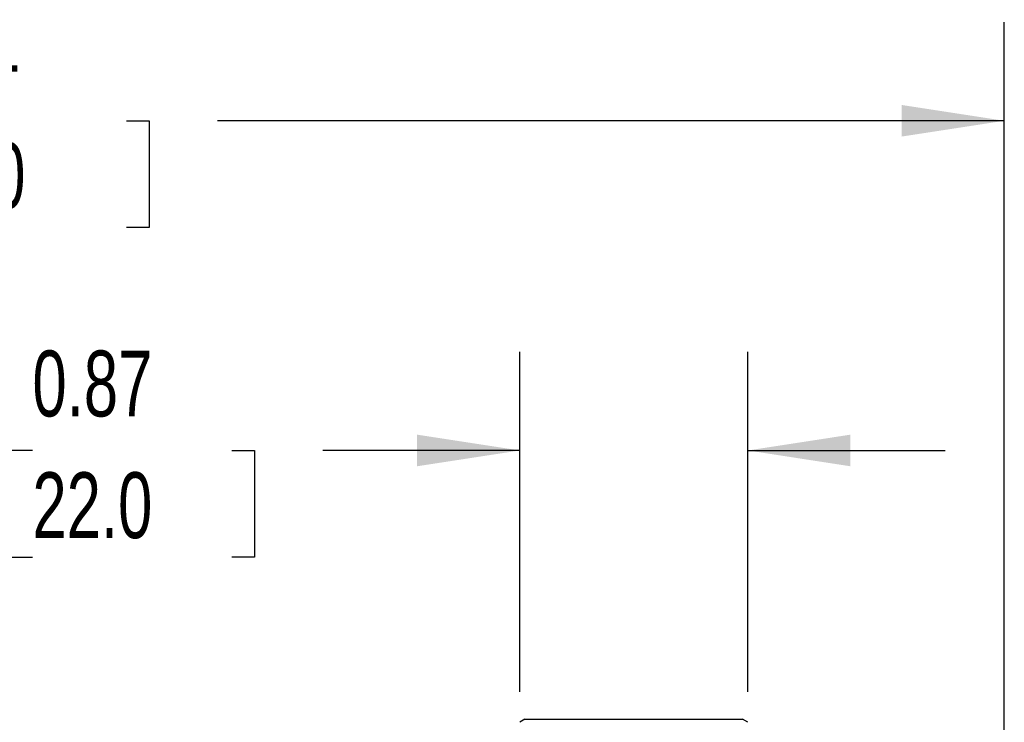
# Model space of a CAD drawing. Header units: inches. Extents: x 0.7 to 32.2, y 0.7 to 24.8.
# Tile 12 of 18: x 22 to 25.7, y 10.7 to 13.4. Entities that reach past the tile are written whole.
import ezdxf

# ---------------------------------------------------------------- set-up
doc = ezdxf.new("R2010")
doc.units = ezdxf.units.IN
doc.header["$LTSCALE"] = 3
doc.header["$MEASUREMENT"] = 0
doc.linetypes.add('SLD-Solid', pattern=[0])
doc.layers.add('DIMENSIONS', color=140, linetype='SLD-Solid', lineweight=25)
doc.styles.add('SLDTEXTSTYLE0', font='TXT', dxfattribs={"width": 0.7})
doc.dimstyles.new('SLDDIMSTYLE1', dxfattribs={"dimtxt": 0.254883, "dimasz": 0.39, "dimexe": 0, "dimexo": 0.0625, "dimgap": 0.063721, "dimtad": 0, "dimtih": 1, "dimtoh": 1, "dimrnd": 1e-09, "dimzin": 12, "dimdsep": 46, "dimtxsty": 'SLDTEXTSTYLE0', "dimsah": 1, "dimcen": 0.09, "dimadec": 0, "dimazin": 3, "dimtfac": 1, "dimtofl": 0, "dimtmove": 0, "dimatfit": 3, "dimfxl": 0, "dimfrac": 2, "dimtolj": 1, "dimtzin": 12, "dimarcsym": 0})
doc.dimstyles.new('SLDDIMSTYLE3', dxfattribs={"dimtxt": 0.254883, "dimasz": 0.39, "dimexe": 0, "dimexo": 0.0625, "dimgap": 0.063721, "dimtad": 0, "dimtih": 1, "dimtoh": 1, "dimrnd": 1e-09, "dimdsep": 46, "dimtxsty": 'SLDTEXTSTYLE0', "dimsah": 1, "dimcen": 0.09, "dimadec": 0, "dimazin": 2, "dimtfac": 1, "dimtmove": 0, "dimatfit": 0, "dimfxl": 0, "dimfrac": 2, "dimtolj": 1, "dimtzin": 12, "dimarcsym": 0})

# ---------------------------------------------------------------- blocks, each defined once
blk = doc.blocks.new('_D_4')
at = {"layer": 'DIMENSIONS'}
for p, q in [((18.0689, 10.5912), (18.0689, 13.4034)), ((25.7066, 7.707), (25.7066, 13.4034)), ((18.0689, 13.0284), (21.0576, 13.0284)), ((21.403, 13.0284), (21.3174, 13.0284)), ((21.3174, 13.0284), (21.3174, 12.6233)), ((22.3725, 13.0284), (22.4581, 13.0284)), ((22.4581, 13.0284), (22.4581, 12.6233)), ((25.7066, 13.0284), (22.7179, 13.0284)), ((21.3174, 12.6233), (21.403, 12.6233)), ((22.4581, 12.6233), (22.3725, 12.6233))]:
    blk.add_line(p, q, dxfattribs=at)
for points in [[(18.0689, 13.0284), (18.4589, 12.9684), (18.4589, 13.0884)], [(25.7066, 13.0284), (25.3166, 13.0884), (25.3166, 12.9684)]]:
    blk.add_solid(points, dxfattribs=at)
at = {"layer": 'DIMENSIONS', "char_height": 0.25, "attachment_point": 1, "style": 'SLDTEXTSTYLE0'}
for s, insert in [('7.64', (21.509, 13.4077)), ('194.0', (21.403, 12.9456))]:
    blk.add_mtext(s, dxfattribs=dict(at, insert=insert))
blk = doc.blocks.new('_D_6')
at = {"layer": 'DIMENSIONS'}
for p, q in [((23.8661, 10.8604), (23.8661, 12.1516)), ((24.7322, 10.8604), (24.7322, 12.1516)), ((22.015, 11.7766), (21.9294, 11.7766)), ((21.9294, 11.7766), (21.9294, 11.3715)), ((22.7724, 11.7766), (22.858, 11.7766)), ((22.858, 11.7766), (22.858, 11.3715)), ((23.8661, 11.7766), (23.1178, 11.7766)), ((24.7322, 11.7766), (25.4822, 11.7766)), ((21.9294, 11.3715), (22.015, 11.3715)), ((22.858, 11.3715), (22.7724, 11.3715))]:
    blk.add_line(p, q, dxfattribs=at)
for points in [[(23.8661, 11.7766), (23.4761, 11.8366), (23.4761, 11.7166)], [(24.7322, 11.7766), (25.1222, 11.7166), (25.1222, 11.8366)]]:
    blk.add_solid(points, dxfattribs=at)
at = {"layer": 'DIMENSIONS', "char_height": 0.25, "attachment_point": 1, "style": 'SLDTEXTSTYLE0'}
for s, insert in [('0.87', (22.015, 12.1559)), ('22.0', (22.015, 11.6938))]:
    blk.add_mtext(s, dxfattribs=dict(at, insert=insert))

msp = doc.modelspace()

# ---------------------------------------------------------------- linework, layer by layer
for p, q in [((23.8857, 10.7558), (23.8661, 10.7445)), ((23.8857, 10.7558), (24.2991, 10.7558)), ((24.2991, 10.7558), (24.7125, 10.7558)), ((24.7322, 10.7445), (24.7125, 10.7558))]:
    msp.add_line(p, q)

# ---------------------------------------------------------------- dimensions: what is measured, and where the dimension line sits
at = {"layer": 'DIMENSIONS'}
for base, p1, p2, dimstyle, picture, middle in [((18.0689, 13.0284), (25.7066, 7.557), (18.0689, 10.4412), 'SLDDIMSTYLE1', '_D_4', (21.8877, 13.0284)), ((23.8661, 11.7766), (24.7322, 10.7104), (23.8661, 10.7104), 'SLDDIMSTYLE3', '_D_6', (22.3937, 11.7766))]:
    dim = msp.add_linear_dim(base=base, p1=p1, p2=p2, dimstyle=dimstyle, dxfattribs=at)
    dim.commit()
    dim.dimension.update_dxf_attribs({"geometry": picture, "text_midpoint": middle, "dimtype": 160})

doc.saveas('drawing.dxf')
